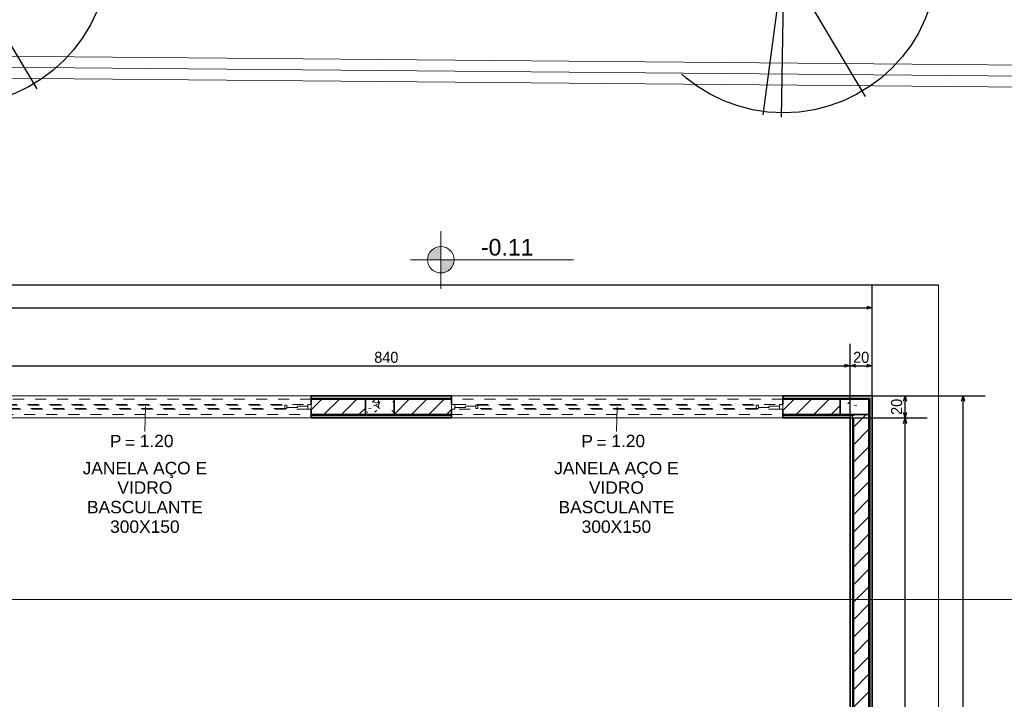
# Model space of a CAD drawing. Header units: millimetres. Extents: x -109 to 627, y -178 to 173.
# Tile 70 of 178: x 1.51 to 10.42, y 49.98 to 56.13. Entities that reach past the tile are written whole.
import ezdxf

# ---------------------------------------------------------------- set-up
doc = ezdxf.new("R2010")
doc.units = ezdxf.units.MM
doc.linetypes.add('TRACEJADO_P', pattern=[0.1875, 0.125, -0.0625])
doc.linetypes.add('Traço Curto', pattern=[0.00153, 0.001, -0.00053])
for name, color, linetype in [('A-PAREDE', 5, 'Continuous'), ('A-PISOS-NIVEL', 1, 'Continuous'), ('arvore', 74, 'Continuous')]:
    doc.layers.add(name, color=color, linetype=linetype)
for name, color, linetype, lineweight in [('ARQ - ALVENARIA - OSSO', 2, 'Continuous', 35), ('ARQ - COTA_NÍVEL', 2, 'Continuous', 5), ('ARQ - DIVISORIA', 3, 'Continuous', 35), ('ARQ - JANELA', 2, 'Traço Curto', 5), ('ARQ - PAREDE VISTA', 4, 'Continuous', 9), ('ARQ - PAREDES_HACHURA', 9, 'Continuous', 35), ('ARQ - PAREDES_REVESTIMENTO', 3, 'Continuous', 35), ('ARQ - PILAR', 4, 'Continuous', 15), ('ARQ - PISO', 9, 'Continuous', 5), ('ARQ - SIMBOLO_CORTE', 2, 'Continuous', 5), ('ARQ -TEXTO_JANELA', 2, 'Continuous', 9), ('MURO', 2, 'Continuous', 0)]:
    doc.layers.add(name, color=color, linetype=linetype, lineweight=lineweight)
doc.styles.add('Arial_2', font='arial.ttf', dxfattribs={"height": 0.15})
doc.styles.add('Arial_3', font='arial.ttf', dxfattribs={"height": 0.0015})
doc.styles.add('Arial_4', font='arial.ttf', dxfattribs={"height": 0.1125})
doc.styles.add('GULIM', font='Gulim.ttf')
doc.linetypes.add('FENCELINE2', pattern='A,6.35,-2.54,[132,ltypeshp.shx,S=2.54,R=0,X=-2.54,Y=0],-2.54,25.4', length=36.83)
doc.dimstyles.new('GULIM-100', dxfattribs={"dimtxt": 0.1, "dimasz": 0.05, "dimexe": 0.2, "dimexo": 0, "dimgap": 0.025, "dimtad": 1, "dimdec": 0, "dimlfac": 100, "dimzin": 12, "dimdsep": 46, "dimtxsty": 'GULIM', "dimblk": 'OPEN30', "dimcen": 0, "dimclrd": 152, "dimclre": 152, "dimclrt": 152, "dimaunit": 1, "dimadec": 0, "dimazin": 0, "dimtfac": 1.875, "dimtdec": 0, "dimtmove": 2, "dimatfit": 3, "dimldrblk": 'OPEN30', "dimfxl": 0, "dimtolj": 1, "dimtzin": 12, "dimlwd": -1, "dimarcsym": 0})
pattern_1 = [(50, (-17.2688, 35.45875), (0.5462905, -0.0472954), [0.056985, -0.628837]), (355, (-17.2688, 35.45875), (-0.105401, 0.573222), [0.045988, -0.50287]), (100.451, (-17.2228, 35.45476), (0.4408405, 0.525572), [0.048987, -0.533862]), (46.184, (-17.2688, 35.6107), (0.812912, -0.126028), [0.085978, -0.942756]), (96.636, (-17.2008, 35.6007), (0.71181, 0.74206), [0.072981, -0.800793]), (351.184, (-17.2688, 35.6107), (0.712045, 0.742424), [0.068982, -0.753805]), (21, (-17.1928, 35.57273), (0.454867, -0.3062124), [0.056985, -0.628837]), (326, (-17.1928, 35.5727), (0.185717, 0.552451), [0.045988, -0.50287]), (71.451, (-17.1548, 35.54773), (0.64037, 0.245952), [0.048987, -0.533862]), (37.5, (-17.26879, 35.45875), (0.0092036, 0.2540508), [0.0249935, -0.4718778, 0.0249935, -0.4848744, -0.5048692]), (37.5, (-17.26879, 35.45875), (0.0092036, 0.2540508), [-1.006739, 0.0249935, -0.4798757]), (7.5, (-17.2688, 35.45875), (0.2004088, 0.3006604), [0.0249935, -0.265931, 0.0249935, -0.459881, -0.1919503]), (7.5, (-17.2688, 35.45875), (0.2004088, 0.3006604), [-0.775799, 0.0249935, -0.166957]), (327.5, (-17.43874, 35.45875), (0.4063776, -0.0170732), [0.0249935, -0.1649573, 0.0249935, -0.5688527, -0.7887957]), (327.5, (-17.43874, 35.45875), (0.4063776, -0.0170732), [-0.784797, 0.0249935, -0.763802]), (317.5, (-17.51472, 35.45875), (0.4438837, 0.075988), [0.0249935, -0.222942, 0.0249935, -0.369904, -0.559855]), (317.5, (-17.51472, 35.45875), (0.4438837, 0.075988), [-0.641834, 0.0249935, -0.5348615])]
pattern_2 = [(45, (-17.26879, 35.45875), (-0.07917545, 0.07917545), [])]

# ---------------------------------------------------------------- blocks, each defined once
blk = doc.blocks.new('_Open30')
at = {"color": 0, "linetype": 'ByBlock', "lineweight": -2}
for p, q in [((-1, 0.27), (0, 0)), ((0, 0), (-1, -0.27)), ((0, 0), (-1, 0))]:
    blk.add_line(p, q, dxfattribs=at)
blk = doc.blocks.new('*D778')
at = {"color": 152, "lineweight": -2, "transparency": 16777216}
for p, q in [((-15.8462, 55.9497), (-15.8347, 57.2677)), ((84.2106, 55.0754), (84.2221, 56.3934))]:
    blk.add_line(p, q, dxfattribs=at)
at = {"color": 152, "transparency": 16777216}
blk.add_line((-15.7864, 57.0673), (84.1703, 56.1939), dxfattribs=at)
at = {"layer": 'Defpoints', "color": 0, "transparency": 16777216}
for p in [(84.2203, 56.1934), (-15.8462, 55.9497), (84.2106, 55.0754)]:
    blk.add_point(p, dxfattribs=at)
at = {"color": 152, "transparency": 16777216, "xscale": 0.05, "yscale": 0.05, "zscale": 0.05}
for p, rotation in [((-15.8364, 57.0677), 179.4993539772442), ((84.2203, 56.1934), 359.4993539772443)]:
    blk.add_blockref('_Open30', p, dxfattribs=dict(at, rotation=rotation))
at = {"color": 152, "transparency": 16777216, "insert": (34.1926, 56.707), "char_height": 0.1, "attachment_point": 5, "rotation": 359.49935, "style": 'GULIM'}
blk.add_mtext('\\A1;10000', dxfattribs=at)
blk = doc.blocks.new('JANELA BASCULANTE PRÁTICA DE REVIT - JANELA AÇO E VIDRO BASCULANTE 300X150-V11-NÍVEL 1')
at = {"layer": 'ARQ - JANELA'}
for p, q in [((1.5, 0.07), (-1.5, 0.07)), ((-1.47, 0.02), (-1.5, 0.02)), ((-1.5, 0.02), (-1.5, -0.02)), ((-1.47, -0.02), (-1.47, 0.02)), ((-1.47, 0.02), (1.47, 0.02)), ((-1.28, 0.005), (-1.47, 0.005)), ((-1.47, 0.005), (-1.47, -0.005)), ((-1.26, 0.015), (-1.28, 0.015)), ((-1.28, 0.015), (-1.28, -0.015)), ((-1.28, -0.005), (-1.28, 0.005)), ((-1.26, -0.015), (-1.26, 0.015)), ((-1.26, 0.015), (1.26, 0.015)), ((1.28, 0.015), (1.26, 0.015)), ((1.26, 0.015), (1.26, -0.015)), ((1.28, -0.015), (1.28, 0.015)), ((1.47, 0.005), (1.28, 0.005)), ((1.28, 0.005), (1.28, -0.005)), ((1.5, 0.02), (1.47, 0.02)), ((1.47, 0.02), (1.47, -0.02)), ((1.47, -0.005), (1.47, 0.005)), ((1.5, -0.02), (1.5, 0.02)), ((-1.5, -0.02), (-1.47, -0.02)), ((-1.5, -0.07), (1.5, -0.07)), ((-1.47, -0.005), (-1.28, -0.005)), ((1.47, -0.02), (-1.47, -0.02)), ((-1.28, -0.015), (-1.26, -0.015)), ((1.26, -0.015), (-1.26, -0.015)), ((1.26, -0.015), (1.28, -0.015)), ((1.28, -0.005), (1.47, -0.005)), ((1.47, -0.02), (1.5, -0.02))]:
    blk.add_line(p, q, dxfattribs=at)
blk = doc.blocks.new('JANELA BASCULANTE PRÁTICA DE REVIT - JANELA AÇO E VIDRO BASCULANTE 300X150-V7-NÍVEL 1')
at = {"layer": 'ARQ - JANELA'}
for p, q in [((1.5, 0.07), (-1.5, 0.07)), ((-1.47, 0.02), (-1.5, 0.02)), ((-1.5, 0.02), (-1.5, -0.02)), ((-1.47, -0.02), (-1.47, 0.02)), ((-1.47, 0.02), (1.47, 0.02)), ((-1.28, 0.005), (-1.47, 0.005)), ((-1.47, 0.005), (-1.47, -0.005)), ((-1.26, 0.015), (-1.28, 0.015)), ((-1.28, 0.015), (-1.28, -0.015)), ((-1.28, -0.005), (-1.28, 0.005)), ((-1.26, -0.015), (-1.26, 0.015)), ((-1.26, 0.015), (1.26, 0.015)), ((1.28, 0.015), (1.26, 0.015)), ((1.26, 0.015), (1.26, -0.015)), ((1.28, -0.015), (1.28, 0.015)), ((1.47, 0.005), (1.28, 0.005)), ((1.28, 0.005), (1.28, -0.005)), ((1.5, 0.02), (1.47, 0.02)), ((1.47, 0.02), (1.47, -0.02)), ((1.47, -0.005), (1.47, 0.005)), ((1.5, -0.02), (1.5, 0.02)), ((-1.5, -0.02), (-1.47, -0.02)), ((-1.5, -0.07), (1.5, -0.07)), ((-1.47, -0.005), (-1.28, -0.005)), ((1.47, -0.02), (-1.47, -0.02)), ((-1.28, -0.015), (-1.26, -0.015)), ((1.26, -0.015), (-1.26, -0.015)), ((1.26, -0.015), (1.28, -0.015)), ((1.28, -0.005), (1.47, -0.005)), ((1.47, -0.02), (1.5, -0.02))]:
    blk.add_line(p, q, dxfattribs=at)
blk = doc.blocks.new('Elevações de ponto - Cota de Nível 1-825078-NÍVEL 1')
at = {"layer": 'ARQ - COTA_NÍVEL'}
h = blk.add_hatch(color=256, dxfattribs=at)
edge = h.paths.add_edge_path(flags=0)
edge.add_line((0, 0.00228), (0, 0.00068))
edge.add_line((0, 0.00068), (-0.0016, 0.00068))
edge.add_arc((0, 0.00068), 0.0016, 90, 180, ccw=False)
h = blk.add_hatch(color=256, dxfattribs=at)
edge = h.paths.add_edge_path(flags=0)
edge.add_arc((0, 0.00068), 0.0016, 270, 360, ccw=False)
edge.add_line((0, -0.00092), (0, 0.00068))
edge.add_line((0, 0.00068), (0.0016, 0.00068))
for p, q in [((0, 0.00411), (0, -0.00284)), ((0, -0.00218), (0, 0.00308)), ((0, 0.00068), (0, 0.00228)), ((-0.00366, 0.00068), (0.016, 0.00068)), ((-0.0016, 0.00068), (0, 0.00068)), ((0.0016, 0.00068), (0, 0.00068)), ((0, 0.00068), (0, -0.00092))]:
    blk.add_line(p, q, dxfattribs=at)
blk.add_circle((0, 0.00068), 0.0016, dxfattribs=at)
for start, end in [(90, 180), (270, 360)]:
    blk.add_arc((0, 0.00068), 0.0016, start, end, dxfattribs=at)
blk = doc.blocks.new('Identificação de Janela - Modelo 1-6080617-NÍVEL 1')
at = {"layer": 'ARQ -TEXTO_JANELA', "char_height": 0.0015, "attachment_point": 1, "style": 'Arial_3'}
for s, insert, width in [('P', (-0.00449, 0.00572), 0.0016835), ('=', (-0.00267, 0.00556), 0.0015232)]:
    blk.add_mtext(s, dxfattribs=dict(at, insert=insert, width=width))
blk = doc.blocks.new('*D704')
at = {"layer": 'A-PAREDE', "color": 152, "lineweight": -2, "transparency": 16777216}
for p, q in [((0.6289, 52.5264), (0.6289, 53.1977)), ((9.0268, 52.5264), (9.0268, 53.1977))]:
    blk.add_line(p, q, dxfattribs=at)
at = {"layer": 'A-PAREDE', "color": 152, "transparency": 16777216}
blk.add_line((0.6789, 52.9977), (8.9768, 52.9977), dxfattribs=at)
at = {"layer": 'Defpoints', "color": 0, "transparency": 16777216}
for p in [(9.0268, 52.9977), (0.6289, 52.5264), (9.0268, 52.5264)]:
    blk.add_point(p, dxfattribs=at)
at = {"layer": 'A-PAREDE', "color": 152, "transparency": 16777216, "xscale": 0.05, "yscale": 0.05, "zscale": 0.05, "rotation": 180}
blk.add_blockref('_Open30', (0.6289, 52.9977), dxfattribs=at)
at = {"layer": 'A-PAREDE', "color": 152, "transparency": 16777216, "xscale": 0.05, "yscale": 0.05, "zscale": 0.05}
blk.add_blockref('_Open30', (9.0268, 52.9977), dxfattribs=at)
at = {"layer": 'A-PAREDE', "color": 152, "transparency": 16777216, "insert": (4.8278, 53.074), "char_height": 0.1, "attachment_point": 5, "style": 'GULIM'}
blk.add_mtext('\\A1;840', dxfattribs=at)
blk = doc.blocks.new('*D705')
at = {"layer": 'A-PAREDE', "color": 152, "lineweight": -2, "transparency": 16777216}
for p, q in [((9.0268, 52.5264), (9.0268, 53.1977)), ((9.2267, 52.7264), (9.2267, 53.1977))]:
    blk.add_line(p, q, dxfattribs=at)
at = {"layer": 'A-PAREDE', "color": 152, "transparency": 16777216}
blk.add_line((9.0768, 52.9977), (9.1767, 52.9977), dxfattribs=at)
at = {"layer": 'Defpoints', "color": 0, "transparency": 16777216}
for p in [(9.2267, 52.9977), (9.2267, 52.7264), (9.0268, 52.5264)]:
    blk.add_point(p, dxfattribs=at)
at = {"layer": 'A-PAREDE', "color": 152, "transparency": 16777216, "xscale": 0.05, "yscale": 0.05, "zscale": 0.05, "rotation": 180}
blk.add_blockref('_Open30', (9.0268, 52.9977), dxfattribs=at)
at = {"layer": 'A-PAREDE', "color": 152, "transparency": 16777216, "xscale": 0.05, "yscale": 0.05, "zscale": 0.05}
blk.add_blockref('_Open30', (9.2267, 52.9977), dxfattribs=at)
at = {"layer": 'A-PAREDE', "color": 152, "transparency": 16777216, "insert": (9.1267, 53.074), "char_height": 0.1, "attachment_point": 5, "style": 'GULIM'}
blk.add_mtext('\\A1;20', dxfattribs=at)
blk = doc.blocks.new('*D706')
at = {"layer": 'A-PAREDE', "color": 152, "lineweight": -2, "transparency": 16777216}
for p, q in [((-14.3672, 52.7264), (-14.3672, 53.7226)), ((9.2267, 52.7264), (9.2267, 53.7226))]:
    blk.add_line(p, q, dxfattribs=at)
at = {"layer": 'A-PAREDE', "color": 152, "transparency": 16777216}
blk.add_line((-14.3172, 53.5226), (9.1767, 53.5226), dxfattribs=at)
at = {"layer": 'Defpoints', "color": 0, "transparency": 16777216}
for p in [(9.2267, 53.5226), (-14.3672, 52.7264), (9.2267, 52.7264)]:
    blk.add_point(p, dxfattribs=at)
at = {"layer": 'A-PAREDE', "color": 152, "transparency": 16777216, "xscale": 0.05, "yscale": 0.05, "zscale": 0.05, "rotation": 180}
blk.add_blockref('_Open30', (-14.3672, 53.5226), dxfattribs=at)
at = {"layer": 'A-PAREDE', "color": 152, "transparency": 16777216, "xscale": 0.05, "yscale": 0.05, "zscale": 0.05}
blk.add_blockref('_Open30', (9.2267, 53.5226), dxfattribs=at)
at = {"layer": 'A-PAREDE', "color": 152, "transparency": 16777216, "insert": (-2.5702, 53.5988), "char_height": 0.1, "attachment_point": 5, "style": 'GULIM'}
blk.add_mtext('\\A1;2359', dxfattribs=at)
blk = doc.blocks.new('*D723')
at = {"layer": 'A-PAREDE', "color": 152, "lineweight": -2, "transparency": 16777216}
for p, q in [((9.0268, 52.5264), (9.724, 52.5264)), ((9.0268, 46.528), (9.724, 46.528))]:
    blk.add_line(p, q, dxfattribs=at)
at = {"layer": 'A-PAREDE', "color": 152, "transparency": 16777216}
blk.add_line((9.524, 46.578), (9.524, 52.4764), dxfattribs=at)
at = {"layer": 'Defpoints', "color": 0, "transparency": 16777216}
for p in [(9.0268, 52.5264), (9.524, 52.5264), (9.0268, 46.528)]:
    blk.add_point(p, dxfattribs=at)
at = {"layer": 'A-PAREDE', "color": 152, "transparency": 16777216, "xscale": 0.05, "yscale": 0.05, "zscale": 0.05}
for p, rotation in [((9.524, 52.5264), 90), ((9.524, 46.528), 270)]:
    blk.add_blockref('_Open30', p, dxfattribs=dict(at, rotation=rotation))
at = {"layer": 'A-PAREDE', "color": 152, "transparency": 16777216, "insert": (9.4477, 49.5272), "char_height": 0.1, "attachment_point": 5, "rotation": 90, "style": 'GULIM'}
blk.add_mtext('\\A1;600', dxfattribs=at)
blk = doc.blocks.new('*D695')
at = {"layer": 'A-PAREDE', "color": 152, "lineweight": -2, "transparency": 16777216}
for p, q in [((9.2267, 52.7264), (9.724, 52.7264)), ((9.0268, 52.5264), (9.724, 52.5264))]:
    blk.add_line(p, q, dxfattribs=at)
at = {"layer": 'A-PAREDE', "color": 152, "transparency": 16777216}
blk.add_line((9.524, 52.5764), (9.524, 52.6764), dxfattribs=at)
at = {"layer": 'Defpoints', "color": 0, "transparency": 16777216}
for p in [(9.2267, 52.7264), (9.524, 52.7264), (9.0268, 52.5264)]:
    blk.add_point(p, dxfattribs=at)
at = {"layer": 'A-PAREDE', "color": 152, "transparency": 16777216, "xscale": 0.05, "yscale": 0.05, "zscale": 0.05}
for p, rotation in [((9.524, 52.7264), 90), ((9.524, 52.5264), 270)]:
    blk.add_blockref('_Open30', p, dxfattribs=dict(at, rotation=rotation))
at = {"layer": 'A-PAREDE', "color": 152, "transparency": 16777216, "insert": (9.4477, 52.6264), "char_height": 0.1, "attachment_point": 5, "rotation": 90, "style": 'GULIM'}
blk.add_mtext('\\A1;20', dxfattribs=at)
blk = doc.blocks.new('*D724')
at = {"layer": 'A-PAREDE', "color": 152, "lineweight": -2, "transparency": 16777216}
for p, q in [((9.2267, 52.7264), (10.2489, 52.7264)), ((9.2267, 43.9286), (10.2489, 43.9286))]:
    blk.add_line(p, q, dxfattribs=at)
at = {"layer": 'A-PAREDE', "color": 152, "transparency": 16777216}
blk.add_line((10.0489, 43.9786), (10.0489, 52.6764), dxfattribs=at)
at = {"layer": 'Defpoints', "color": 0, "transparency": 16777216}
for p in [(9.2267, 52.7264), (10.0489, 52.7264), (9.2267, 43.9286)]:
    blk.add_point(p, dxfattribs=at)
at = {"layer": 'A-PAREDE', "color": 152, "transparency": 16777216, "xscale": 0.05, "yscale": 0.05, "zscale": 0.05}
for p, rotation in [((10.0489, 52.7264), 90), ((10.0489, 43.9286), 270)]:
    blk.add_blockref('_Open30', p, dxfattribs=dict(at, rotation=rotation))
at = {"layer": 'A-PAREDE', "color": 152, "transparency": 16777216, "insert": (9.9726, 48.3275), "char_height": 0.1, "attachment_point": 5, "rotation": 90, "style": 'GULIM'}
blk.add_mtext('\\A1;880', dxfattribs=at)
blk = doc.blocks.new('*D892')
at = {"color": 152, "lineweight": -2, "transparency": 16777216}
for p, q in [((-15.843, 55.9497), (-15.835, 56.8688)), ((13.8733, 55.69), (13.8813, 56.6092))]:
    blk.add_line(p, q, dxfattribs=at)
at = {"color": 152, "transparency": 16777216}
blk.add_line((-15.7867, 56.6684), (13.8296, 56.4096), dxfattribs=at)
at = {"layer": 'Defpoints', "color": 0, "transparency": 16777216}
for p in [(13.8796, 56.4092), (-15.843, 55.9497), (13.8733, 55.69)]:
    blk.add_point(p, dxfattribs=at)
at = {"color": 152, "transparency": 16777216, "xscale": 0.05, "yscale": 0.05, "zscale": 0.05}
for p, rotation in [((-15.8367, 56.6688), 179.499353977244), ((13.8796, 56.4092), 359.499353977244)]:
    blk.add_blockref('_Open30', p, dxfattribs=dict(at, rotation=rotation))
at = {"color": 152, "transparency": 16777216, "insert": (-0.9779, 56.6153), "char_height": 0.1, "attachment_point": 5, "rotation": 359.49935, "style": 'GULIM'}
blk.add_mtext('\\A1;2972', dxfattribs=at)
blk = doc.blocks.new('A$C49980CD7')
at = {"layer": 'arvore', "linetype": 'TRACEJADO_P', "ltscale": 35}
for q in [(1.589, 3.865), (2.802, 3.692), (3.004, 3.663), (0.261, 3.115), (0.001, 2.654), (3.783, 2.394), (1.647, 0.029), (1.878, 0), (2.917, 0.26)]:
    blk.add_line((1.906, 1.961), q, dxfattribs=at)
blk.add_circle((1.906, 1.961), 1.906, dxfattribs=at)

msp = doc.modelspace()

# ---------------------------------------------------------------- hatches: boundary and pattern name
at = {"layer": 'ARQ - PAREDES_HACHURA'}
h = msp.add_hatch(color=256, dxfattribs=at)
h.paths.add_polyline_path([(9.19672, 52.69636), (9.1967, 52.70636), (8.41692, 52.70636), (8.41692, 52.69636), (8.93678, 52.69636)], flags=0)
h.paths.add_polyline_path([(4.89783, 52.69636), (5.41768, 52.69636), (5.41768, 52.70636), (4.1485, 52.70636), (4.1485, 52.69636), (4.6379, 52.69636)], flags=0)
h.paths.add_polyline_path([(0.65893, 52.69636), (1.14881, 52.69637), (1.1488, 52.70636), (-0.12086, 52.70636), (-0.12086, 52.69636), (0.39899, 52.69636)], flags=0)
h.paths.add_polyline_path([(-3.63996, 52.69636), (-3.12012, 52.69636), (-3.12012, 52.70636), (-4.44977, 52.70636), (-4.44975, 52.69636), (-3.89989, 52.69636)], flags=0)
h.paths.add_polyline_path([(-7.99883, 52.69636), (-7.44897, 52.69636), (-7.44897, 52.70636), (-14.33719, 52.70636), (-14.33719, 52.69636), (-8.13879, 52.69636)], flags=0)
h = msp.add_hatch(dxfattribs=at)
h.set_pattern_fill('FP_6', color=256, scale=0.999741, style=0, pattern_type=2)
h.set_pattern_definition(pattern_2)
h.paths.add_polyline_path([(0.65893, 52.5564), (1.1488, 52.5564), (1.1488, 52.69636), (0.65893, 52.69636), (0.65893, 52.5851)], flags=0)
h.paths.add_polyline_path([(4.6379, 52.5564), (4.6379, 52.69636), (4.14802, 52.69636), (4.14802, 52.5564)], flags=0)
h = msp.add_hatch(dxfattribs=at)
h.set_pattern_fill('FP_6', color=256, scale=0.999741, style=0, pattern_type=2)
h.set_pattern_definition(pattern_2)
h.paths.add_polyline_path([(8.93678, 52.5564), (8.93678, 52.69636), (8.41692, 52.69636), (8.41692, 52.5564)], flags=0)
h.paths.add_polyline_path([(5.20939, 52.5564), (5.41769, 52.5564), (5.41769, 52.69636), (4.89783, 52.69636), (4.89783, 52.5564)], flags=0)
for points in [[(9.20671, 46.358), (9.20671, 52.70636), (9.19672, 52.70636), (9.19672, 46.358)], [(9.05675, 46.49797), (9.05675, 52.5464), (9.04675, 52.5464), (9.04675, 46.49797)]]:
    msp.add_hatch(color=256, dxfattribs=at).paths.add_polyline_path(points, flags=0)
h = msp.add_hatch(color=256, dxfattribs=at)
h.paths.add_polyline_path([(9.05578, 52.5464), (9.05675, 52.5464), (9.05675, 52.5564), (8.41692, 52.5564), (8.41692, 52.5464), (9.04682, 52.5464)], flags=0)
h.paths.add_polyline_path([(4.148, 52.5464), (4.14802, 52.5464), (5.41767, 52.5464), (5.41767, 52.5564), (4.148, 52.55639)], flags=0)
h.paths.add_polyline_path([(0.60894, 52.5464), (1.1488, 52.5464), (1.1488, 52.5564), (0.59894, 52.5564), (0.59894, 52.5464)], flags=0)
h = msp.add_hatch(dxfattribs=at)
h.set_pattern_fill('FP_6', color=256, scale=0.999741, style=0, pattern_type=2)
h.set_pattern_definition(pattern_2)
h.paths.add_polyline_path([(9.05675, 49.65715), (9.19672, 49.65715), (9.19672, 52.5564), (9.05675, 52.5564), (9.05675, 52.52641)], flags=0)
at = {"layer": 'ARQ - PILAR'}
h = msp.add_hatch(dxfattribs=at)
h.set_pattern_fill('FP_1', color=256, scale=0.999741, style=0, pattern_type=2)
h.set_pattern_definition(pattern_1)
h.paths.add_polyline_path([(4.6379, 52.5564), (4.89783, 52.5564), (4.89783, 52.69636), (4.6379, 52.69636), (4.6379, 52.5851)], flags=0)
h = msp.add_hatch(dxfattribs=at)
h.set_pattern_fill('FP_1', color=256, scale=0.999741, style=0, pattern_type=2)
h.set_pattern_definition(pattern_1)
h.paths.add_polyline_path([(9.19672, 52.5564), (9.19672, 52.69636), (8.93678, 52.69636), (8.93678, 52.5564), (9.05675, 52.5564)], flags=0)

# ---------------------------------------------------------------- linework, layer by layer
at = {"layer": 'A-PISOS-NIVEL', "color": 252}
msp.add_line((9.82655, 53.72635), (-14.96718, 53.72635), dxfattribs=at)
at = {"layer": 'ARQ - ALVENARIA - OSSO'}
for p, q in [((4.6379, 52.69636), (4.14802, 52.69636)), ((4.14802, 52.69636), (4.14802, 52.64637)), ((4.6379, 52.5564), (4.6379, 52.69636)), ((5.41769, 52.69636), (4.89783, 52.69636)), ((4.89783, 52.69636), (4.89783, 52.5564)), ((5.41769, 52.64637), (5.41769, 52.69636)), ((8.93678, 52.69636), (8.41692, 52.69636)), ((8.41692, 52.69636), (8.41692, 52.64637)), ((8.93678, 52.5564), (8.93678, 52.69636)), ((4.14802, 52.60639), (4.14802, 52.5564)), ((5.41769, 52.5564), (5.41769, 52.60639)), ((8.41692, 52.60639), (8.41692, 52.5564)), ((4.14802, 52.5564), (4.6379, 52.5564)), ((4.89783, 52.5564), (5.41769, 52.5564)), ((8.41692, 52.5564), (8.93678, 52.5564)), ((9.19672, 52.5564), (9.05675, 52.5564)), ((9.05675, 52.5464), (9.05675, 52.5564)), ((9.05675, 52.52641), (9.05675, 49.65715)), ((9.19672, 49.65715), (9.19672, 52.5564))]:
    msp.add_line(p, q, dxfattribs=at)
at = {"layer": 'ARQ - DIVISORIA'}
for p, q in [((4.1485, 52.70636), (4.1485, 52.69636)), ((4.6379, 52.69636), (4.89783, 52.69636)), ((5.41768, 52.69636), (5.41768, 52.70636)), ((8.41692, 52.70636), (8.41692, 52.69636)), ((8.93678, 52.69636), (9.19672, 52.69636)), ((9.19672, 52.69636), (9.19672, 46.358)), ((4.89783, 52.5564), (4.148, 52.5564)), ((4.148, 52.5564), (4.148, 52.5464)), ((5.41767, 52.5464), (5.41767, 52.5564)), ((8.41692, 52.5564), (8.41692, 52.5464)), ((9.05675, 52.5564), (8.93678, 52.5564))]:
    msp.add_line(p, q, dxfattribs=at)
at = {"layer": 'ARQ - PAREDE VISTA'}
for p, q in [((1.14881, 52.72635), (4.1485, 52.72635)), ((4.1485, 52.70636), (5.41768, 52.70636)), ((5.41768, 52.72635), (8.41692, 52.72635)), ((8.41692, 52.70636), (9.20671, 52.70636)), ((9.20671, 52.70636), (9.20671, 46.358)), ((4.148, 52.52641), (1.1488, 52.52641)), ((5.41767, 52.5464), (4.148, 52.5464)), ((8.41692, 52.52641), (5.41767, 52.52641)), ((9.04675, 52.5464), (8.41692, 52.5464)), ((9.04675, 46.50796), (9.04675, 52.5464))]:
    msp.add_line(p, q, dxfattribs=at)
at = {"layer": 'ARQ - PAREDES_REVESTIMENTO'}
for p, q in [((5.41768, 52.72635), (4.1485, 52.72635)), ((4.1485, 52.72635), (4.1485, 52.70636)), ((5.41768, 52.70636), (5.41768, 52.72635)), ((9.22671, 52.72635), (8.41692, 52.72635)), ((8.41692, 52.72635), (8.41692, 52.70636)), ((9.22671, 46.358), (9.22671, 52.72635)), ((4.148, 52.5464), (4.148, 52.52641)), ((4.148, 52.52641), (5.41767, 52.52641)), ((5.41767, 52.52641), (5.41767, 52.5464)), ((8.41692, 52.5464), (8.41692, 52.52641)), ((8.41692, 52.52641), (9.02676, 52.52641)), ((9.02676, 52.52641), (9.02676, 46.52796))]:
    msp.add_line(p, q, dxfattribs=at)
at = {"layer": 'ARQ - PILAR'}
for p, q in [((4.89783, 52.69636), (4.6379, 52.69636)), ((4.6379, 52.69636), (4.6379, 52.5564)), ((4.89783, 52.5564), (4.89783, 52.69636)), ((9.19672, 52.69636), (8.93678, 52.69636)), ((8.93678, 52.69636), (8.93678, 52.5564)), ((9.19672, 52.5564), (9.19672, 52.69636)), ((4.6379, 52.5564), (4.89783, 52.5564)), ((8.93678, 52.5564), (9.19672, 52.5564))]:
    msp.add_line(p, q, dxfattribs=at)
at = {"layer": 'ARQ - PISO'}
msp.add_line((9.82655, 47.59369), (9.82655, 53.72635), dxfattribs=at)
at = {"layer": 'ARQ - SIMBOLO_CORTE'}
msp.add_line((85.5757, 50.88265), (-16.97407, 50.88265), dxfattribs=at)
at = {"layer": 'ARQ -TEXTO_JANELA'}
for p, q in [((2.64841, 52.62638), (2.64183, 52.40464)), ((6.91731, 52.62638), (6.91073, 52.40464))]:
    msp.add_line(p, q, dxfattribs=at)
at = {"layer": 'MURO', "color": 2, "linetype": 'ByBlock'}
for p, q in [((13.62607, 55.69219), (-15.65306, 55.94803)), ((13.76969, 55.49093), (-15.65481, 55.74804))]:
    msp.add_line(p, q, dxfattribs=at)
at = {"layer": 'MURO', "color": 1, "linetype": 'FENCELINE2', "ltscale": 0.01}
msp.add_line((13.69788, 55.59156), (-15.65394, 55.84804), dxfattribs=at)

# ---------------------------------------------------------------- block references
at = {"linetype": 'Continuous', "xscale": 0.7304187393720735, "yscale": 0.7304187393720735, "zscale": 0.7304187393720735}
for p in [(-0.46797, 55.31306), (7.03174, 55.2463)]:
    msp.add_blockref('A$C49980CD7', p, dxfattribs=at)
at = {"layer": 'ARQ - COTA_NÍVEL', "xscale": 74.98057826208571, "yscale": 74.98057826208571, "zscale": 74.98057826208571}
msp.add_blockref('Elevações de ponto - Cota de Nível 1-825078-NÍVEL 1', (5.32142, 53.90665), dxfattribs=at)
at = {"layer": 'ARQ - JANELA', "xscale": 0.9997410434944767, "yscale": 0.9997410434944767, "zscale": 0.9997410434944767}
for name, p in [('JANELA BASCULANTE PRÁTICA DE REVIT - JANELA AÇO E VIDRO BASCULANTE 300X150-V11-NÍVEL 1', (2.64841, 52.62638)), ('JANELA BASCULANTE PRÁTICA DE REVIT - JANELA AÇO E VIDRO BASCULANTE 300X150-V7-NÍVEL 1', (6.91731, 52.62638))]:
    msp.add_blockref(name, p, dxfattribs=at)
at = {"layer": 'ARQ -TEXTO_JANELA', "xscale": 74.98057826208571, "yscale": 74.98057826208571, "zscale": 74.98057826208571}
for p in [(2.66157, 51.9432), (6.93047, 51.9432)]:
    msp.add_blockref('Identificação de Janela - Modelo 1-6080617-NÍVEL 1', p, dxfattribs=at)

# ---------------------------------------------------------------- texts
at = {"layer": 'ARQ - COTA_NÍVEL', "insert": (5.68336, 54.14588), "char_height": 0.149961, "width": 0.5709695, "attachment_point": 1, "line_spacing_factor": 0.941778, "style": 'Arial_2'}
msp.add_mtext('-0.11', dxfattribs=at)
at = {"layer": 'ARQ -TEXTO_JANELA', "line_spacing_factor": 0.941778, "style": 'Arial_4'}
for s, insert, char_height, width, attachment_point in [('1.20', (2.90143, 52.37412), 0.112471, 0.3662711, 3), ('1.20', (7.17032, 52.37412), 0.112471, 0.3662711, 3), ('JANELA AÇO E\\PVIDRO\\PBASCULANTE\\P300X150', (2.64183, 52.12851), 0.1124709, 1.3452891, 2), ('JANELA AÇO E\\PVIDRO\\PBASCULANTE\\P300X150', (6.91073, 52.12851), 0.1124709, 1.3452891, 2)]:
    msp.add_mtext(s, dxfattribs=dict(at, insert=insert, char_height=char_height, width=width, attachment_point=attachment_point))

# ---------------------------------------------------------------- dimensions: what is measured, and where the dimension line sits
dim = msp.add_aligned_dim(p1=(-15.84619, 55.94972), p2=(84.21057, 55.07541), distance=1.11807, text='10000', dimstyle='GULIM-100')
dim.commit()
dim.dimension.update_dxf_attribs({"geometry": '*D778', "text_midpoint": (34.19263, 56.70699)})
dim = msp.add_aligned_dim(p1=(-15.84301, 55.94969), p2=(13.87331, 55.69003), distance=0.71916, dimstyle='GULIM-100')
dim.commit()
dim.dimension.update_dxf_attribs({"geometry": '*D892', "text_midpoint": (-0.9779, 56.61533)})
at = {"layer": 'A-PAREDE', "color": 252}
for base, p1, p2, picture, middle in [((9.22671, 53.52255), (-14.36718, 52.72635), (9.22671, 52.72635), '*D706', (-2.57024, 53.59882)), ((9.02676, 52.99769), (0.62893, 52.52641), (9.02676, 52.52641), '*D704', (4.82785, 53.07402)), ((9.22671, 52.99769), (9.02676, 52.52641), (9.22671, 52.72635), '*D705', (9.12673, 53.07395))]:
    dim = msp.add_linear_dim(base=base, p1=p1, p2=p2, dimstyle='GULIM-100', dxfattribs=at)
    dim.commit()
    dim.dimension.update_dxf_attribs({"geometry": picture, "text_midpoint": middle})
for base, p1, p2, picture, middle in [((9.52401, 52.72635), (9.02676, 52.52641), (9.22671, 52.72635), '*D695', (9.44774, 52.62638)), ((10.04887, 52.72635), (9.22671, 43.92863), (9.22671, 52.72635), '*D724', (9.97261, 48.32749)), ((9.52401, 52.52641), (9.02676, 46.52796), (9.02676, 52.52641), '*D723', (9.44774, 49.52718))]:
    dim = msp.add_linear_dim(base=base, p1=p1, p2=p2, angle=90, dimstyle='GULIM-100', dxfattribs=at)
    dim.commit()
    dim.dimension.update_dxf_attribs({"geometry": picture, "text_midpoint": middle})

doc.saveas('drawing.dxf')
